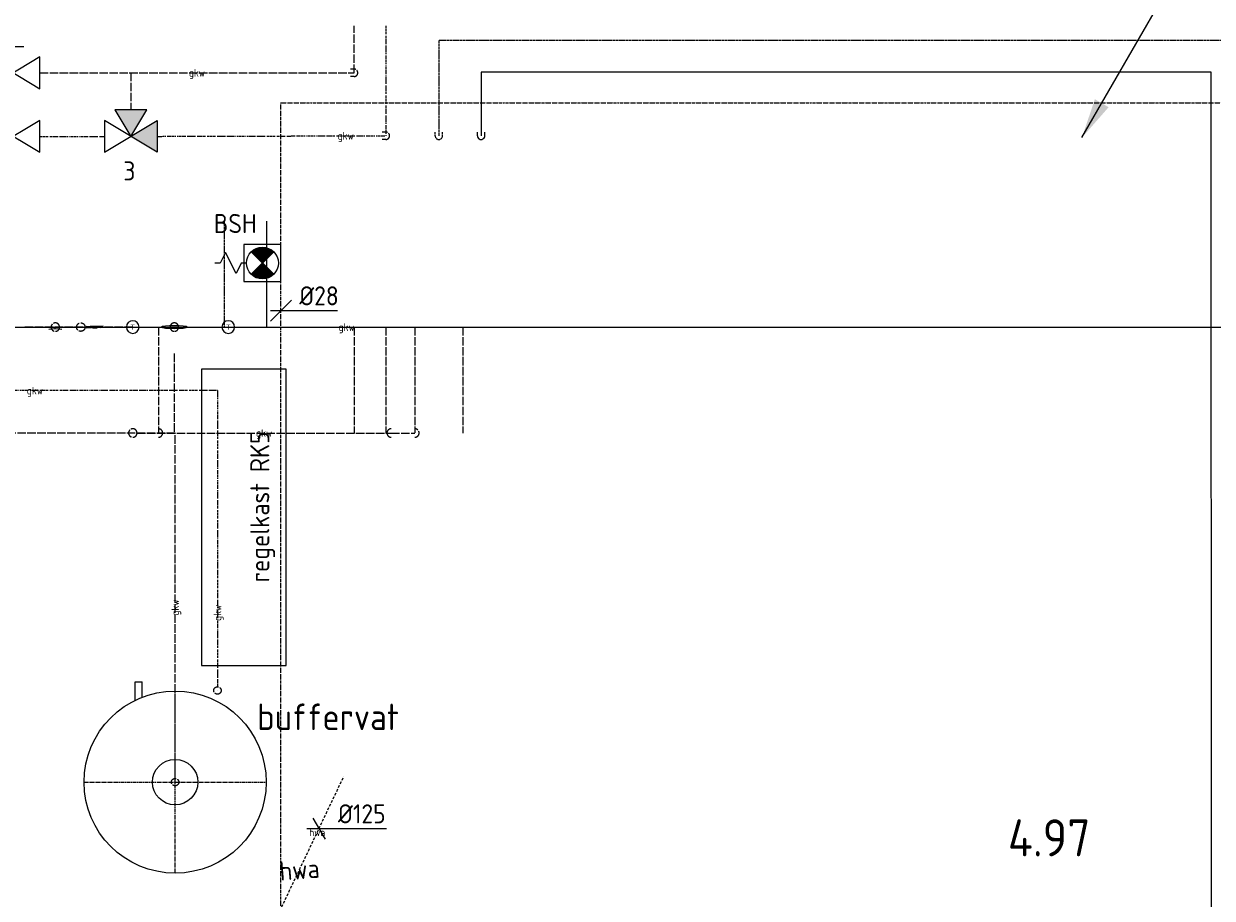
# Model space of a CAD drawing. Header units: millimetres. Extents: x -75 to 108309, y -75 to 76928.
# Tile 10 of 31: x 6186 to 11800, y 57250 to 61379. Entities that reach past the tile are written whole.
import ezdxf
from ezdxf.enums import TextEntityAlignment as Align

# ---------------------------------------------------------------- set-up
doc = ezdxf.new("R2010")
doc.units = ezdxf.units.MM
for name, pattern in [('2322105', [47, 40, -7]), ('2322106', [47, 5, -2, 5, -2, 5, -2, 5, -2, 5, -2, 5, -7]), ('2322107', [2000, 1000, 1000]), ('2322108', [7, 5, -2]), ('2322109', [10, 5, -2, 1, -2]), ('2322121', [2000, 1000, 1000]), ('2322121_a', [2000, 1000, 1000]), ('2322122', [47, 40, -7]), ('2322122_a', [19.5, 12.5, -7]), ('CENTER2', [28.575, 19.05, -3.175, 3.175, -3.175])]:
    doc.linetypes.add(name, pattern=pattern)
for name, color, linetype in [('BL$2----BOUWKUNDIG', 8, 'Continuous'), ('bTuwkundig', 7, 'Continuous'), ('EL6-----', 7, 'Continuous'), ('ET6-----', 7, 'Continuous'), ('WL521---', 4, '2322122'), ('WL524---', 4, '2322121'), ('WL531---', 5, '2322109'), ('WL5501--', 4, '2322105'), ('WL5501--_D', 4, 'Continuous'), ('WL5501--_HARTLIJN', 1, 'CENTER2'), ('WL5502--', 4, '2322106'), ('WL5505--_APP', 2, 'Continuous'), ('WL561---', 4, 'Continuous'), ('WL561---_AANVOER', 1, '2322107'), ('WL561---_RETOUR', 5, '2322108'), ('WL562---_D', 4, 'Continuous'), ('WM521---', 1, 'Continuous'), ('WM531---', 1, 'Continuous'), ('WM5501--', 1, 'Continuous'), ('WM562---', 1, 'Continuous'), ('WM570---_RETOUR', 1, 'Continuous')]:
    doc.layers.add(name, color=color, linetype=linetype)
doc.layers.add('WM$5----_HULPRUIMTE', color=1, linetype='Continuous', plot=False)
doc.styles.add('BURO-018', font='BUROFONT', dxfattribs={"height": 1.8})
doc.styles.add('STABICAD-018', font='ISOCP.SHX', dxfattribs={"height": 36})
doc.styles.add('STABICAD-025', font='ISOCP.SHX', dxfattribs={"height": 50})
doc.styles.add('STABICAD-035', font='ISOCP.SHX', dxfattribs={"height": 70})

# ---------------------------------------------------------------- blocks, each defined once
blk = doc.blocks.new('*U6')
at = {"linetype": '2322122'}
for points in [[(25, 43.3), (86.3, 224.4), (151.2, 186.9)], [(-512.5, -887.7), (-451.2, -706.5), (-386.3, -744)]]:
    blk.add_hatch(color=2, dxfattribs=at).paths.add_polyline_path(points, flags=0)
at = {"color": 2, "linetype": '2322122_a'}
for p, q in [((25, 43.3, 3000), (512.5, 887.7, 3000)), ((-512.5, -887.7, 3000), (-25, -43.3, 3000))]:
    blk.add_line(p, q, dxfattribs=at)
at = {"color": 0, "linetype": '2322122'}
blk.add_line((0, 0), (0, 0, 3000), dxfattribs=at)
at = {"color": 2, "linetype": '2322122'}
blk.add_arc((0, 0, 3000), 50, 176.5586, 174.2667, dxfattribs=at)
at = {"layer": 'WM570---_RETOUR', "color": 2, "style": 'STABICAD-018'}
for tag, p in [('SECTIONCODE', (10022, 56356.3, 1499.5)), ('POSITIONCODE', (10022, 56356.3, 1499.5)), ('CODE', (10022, 56306.3)), ('FLOORCODE', (10072, 56206.3))]:
    blk.add_attdef(tag, p, '', height=1.8, dxfattribs=at)
blk = doc.blocks.new('*U26')
at = {"color": 0, "linetype": 'Continuous'}
blk.add_line((0, 0), (15241.7, 0), dxfattribs=at)
blk.add_line((0, 0), (15241.7, 0), dxfattribs=at)
at = {"layer": 'BL$2----BOUWKUNDIG', "color": 2, "style": 'STABICAD-018'}
blk.add_attdef('CODE', (2096.6, 59946.5), '', height=1.8, dxfattribs=at)
blk = doc.blocks.new('*U40')
at = {"color": 0, "linetype": '2322107'}
for p, q in [((0, 17.5), (-17.5, 17.5)), ((0, 0), (0, 0, -500)), ((0, -17.5), (-17.5, -17.5))]:
    blk.add_line(p, q, dxfattribs=at)
blk.add_arc((0, 0), 17.5, 270, 90, dxfattribs=at)
at = {"layer": 'BL$2----BOUWKUNDIG', "color": 2, "style": 'STABICAD-018'}
for tag in ['CODE', 'SECTIONCODE', 'POSITIONCODE']:
    blk.add_attdef(tag, (8842.5, 60405.7), '', height=1.2, dxfattribs=at)
blk = doc.blocks.new('*U41')
at = {"color": 0, "linetype": '2322108'}
for p, q in [((0, 17.5), (-17.5, 17.5)), ((0, 0), (0, 0, -500)), ((0, -17.5), (-17.5, -17.5))]:
    blk.add_line(p, q, dxfattribs=at)
blk.add_arc((0, 0), 17.5, 270, 90, dxfattribs=at)
at = {"layer": 'BL$2----BOUWKUNDIG', "color": 2, "style": 'STABICAD-018'}
blk.add_attdef('CODE', (8146.6, 60850.1), '', height=1.2, rotation=270, dxfattribs=at)
for tag in ['POSITIONCODE', 'SECTIONCODE']:
    blk.add_attdef(tag, (8296.6, 60850.1, -249.5), '', height=1.2, dxfattribs=at)
blk = doc.blocks.new('*U54')
at = {"color": 0, "linetype": 'Continuous'}
for p, q in [((-57.7, 0), (40, 0)), ((-28.9, 50), (28.9, -50)), ((40, 0), (318.8, 0))]:
    blk.add_line(p, q, dxfattribs=at)
at = {"color": 0, "linetype": 'Continuous', "style": 'STABICAD-018'}
blk.add_text('%%c125', height=90, dxfattribs=at).set_placement((90, 25))
at = {"layer": 'BL$2----BOUWKUNDIG', "color": 2, "style": 'STABICAD-018'}
blk.add_attdef('CODE', (7635.2, 57552.5), '', height=1.8, dxfattribs=at)
blk = doc.blocks.new('*U55')
at = {"color": 0, "linetype": 'Continuous'}
for p, q in [((-188.9, 386.3, -1000), (-188.9, 473, -1000)), ((-188.9, 473, -1000), (-155.1, 473, -1000)), ((-155.1, 401, -1000), (-155.1, 473, -1000))]:
    blk.add_line(p, q, dxfattribs=at)
for radius in [430, 107.5]:
    blk.add_circle((0, 0, -1000), radius, dxfattribs=at)
at = {"layer": 'WL5501--_HARTLIJN', "linetype": 'CENTER2'}
for p, q in [((0, -430, -1000), (0, 430, -1000)), ((-430, 0, -1000), (430, 0, -1000))]:
    blk.add_line(p, q, dxfattribs=at)
blk.add_circle((0, 0, -1000), 0.0125, dxfattribs=at)
at = {"layer": 'BL$2----BOUWKUNDIG', "color": 2, "style": 'STABICAD-018'}
for tag, p in [('FREETEXT', (7051.2, 57848.1, 1000)), ('CODE', (7051.2, 57798.1, 1000)), ('SECTIONCODE', (7051.2, 57798.1, 1000)), ('LABEL', (7051.2, 57798.1, 1000)), ('POSITIONCODE', (7051.2, 57798.1, 1000))]:
    blk.add_attdef(tag, p, '', height=1.2, dxfattribs=at)
at = {"layer": 'BL$2----BOUWKUNDIG', "color": 1, "style": 'STABICAD-018'}
blk.add_attdef('PRODUCTCODE', (7051.2, 57798.1, 1000), '', height=1.8, dxfattribs=at)
blk = doc.blocks.new('*U58')
at = {"color": 0, "linetype": '2322105'}
blk.add_line((0, 0), (0, 0, 500), dxfattribs=at)
blk.add_circle((0, 0, 500), 17.5, dxfattribs=at)
at = {"layer": 'WL5505--_APP', "color": 2, "style": 'STABICAD-018'}
for tag in ['POSITIONCODE', 'SECTIONCODE', 'CODE']:
    blk.add_attdef(tag, (6901.2, 57798.1), '', height=1.2, rotation=90, dxfattribs=at)
blk = doc.blocks.new('*U59')
at = {"color": 0, "linetype": '2322105'}
blk.add_line((0, 0), (0, 0, 500), dxfattribs=at)
blk.add_circle((0, 0, 500), 17.5, dxfattribs=at)
at = {"layer": 'WL5505--_APP', "color": 2, "style": 'STABICAD-018'}
for tag in ['POSITIONCODE', 'SECTIONCODE', 'CODE']:
    blk.add_attdef(tag, (7101.2, 58230.7), '', height=1.2, rotation=90, dxfattribs=at)
blk = doc.blocks.new('PI_SYM116')
at = {"color": 0, "linetype": 'Continuous'}
for p, q in [((-2.5, 1.5), (2.5, -1.5)), ((-2.5, -1.5), (-2.5, 1.5)), ((2.5, 1.5), (-2.5, -1.5)), ((2.5, -1.5), (2.5, 1.5)), ((-1.5, -2.5), (0, 0)), ((0, 0), (1.5, -2.5)), ((1.5, -2.5), (-1.5, -2.5))]:
    blk.add_line(p, q, dxfattribs=at)
at = {"color": 0, "linetype": 'Continuous', "style": 'BURO-018'}
blk.add_attdef('PRODUCTCODE', text='', height=1.8, dxfattribs=at).set_placement((0, 0), align=Align.MIDDLE)
blk = doc.blocks.new('PI_SYM115')
at = {"color": 0, "linetype": 'Continuous'}
for p, q in [((-2.5, 1.5), (2.5, -1.5)), ((-2.5, -1.5), (-2.5, 1.5)), ((2.5, 1.5), (-2.5, -1.5)), ((2.5, -1.5), (2.5, 1.5))]:
    blk.add_line(p, q, dxfattribs=at)
at = {"color": 0, "linetype": 'Continuous', "style": 'BURO-018'}
blk.add_attdef('PRODUCTCODE', text='', height=1.8, dxfattribs=at).set_placement((0, 0), align=Align.MIDDLE)
blk = doc.blocks.new('PI_SYM139')
at = {"color": 0, "linetype": 'Continuous'}
for p, q in [((-1, 2.5), (1, 2.5)), ((0, 0), (0, 2.5)), ((-2.5, 1.5), (2.5, -1.5)), ((-2.5, -1.5), (-2.5, 1.5)), ((2.5, 1.5), (-2.5, -1.5)), ((2.5, -1.5), (2.5, 1.5))]:
    blk.add_line(p, q, dxfattribs=at)
at = {"color": 0, "linetype": 'Continuous', "style": 'BURO-018'}
blk.add_attdef('PRODUCTCODE', text='', height=1.8, dxfattribs=at).set_placement((0, 0), align=Align.MIDDLE)
blk = doc.blocks.new('*U56')
at = {"color": 0, "linetype": '2322105'}
for p, q in [((0, 17.5, 500), (17.5, 17.5, 500)), ((0, 0), (0, 0, 500)), ((0, -17.5, 500), (17.5, -17.5, 500))]:
    blk.add_line(p, q, dxfattribs=at)
blk.add_arc((0, 0, 500), 17.5, 90, 270, dxfattribs=at)
at = {"layer": 'BL$2----BOUWKUNDIG', "color": 2, "style": 'STABICAD-018'}
for tag in ['CODE', 'POSITIONCODE', 'SECTIONCODE']:
    blk.add_attdef(tag, (4239.7, 59178.3), '', height=1.2, dxfattribs=at)
blk = doc.blocks.new('PI_SYM066')
at = {"color": 0, "linetype": 'Continuous'}
for p, q in [((0, 4), (0, 4.5)), ((-1, 2.5), (1, 3.5)), ((1, 3.5), (0, 4)), ((0, 2), (-1, 2.5)), ((1.75, 1.75), (-1.75, 1.75)), ((-1.75, 1.75), (-1.75, -1.75)), ((0, 1.5), (0, 2)), ((1.75, -1.75), (1.75, 1.75)), ((1.06, -1.06), (-1.06, 1.06)), ((-1.06, -1.06), (1.06, 1.06)), ((-1.75, -1.75), (1.75, -1.75))]:
    blk.add_line(p, q, dxfattribs=at)
at = {"color": 0, "linetype": 'Continuous', "const_width": 1.5}
for points in [[(-0.53, 0.53, 0.414214), (-0.53, -0.53, 1)], [(0.53, 0.53, -0.414214), (0.53, -0.53, -1)]]:
    blk.add_lwpolyline(points, format="xyb", dxfattribs=at)
at = {"color": 0, "linetype": 'Continuous'}
blk.add_circle((0, 0), 1.5, dxfattribs=at)
blk = doc.blocks.new('*U98')
at = {"linetype": '2322121'}
blk.add_hatch(color=2, dxfattribs=at).paths.add_polyline_path([(-512.5, -887.7), (-451.2, -706.5), (-386.3, -744)], flags=0)
at = {"color": 0, "linetype": '2322121'}
blk.add_line((0, 0), (0, 0, 1), dxfattribs=at)
at = {"color": 2, "linetype": '2322121_a'}
blk.add_line((-512.5, -887.7, 1), (-25, -43.3, 1), dxfattribs=at)
at = {"color": 0, "linetype": '2322121'}
blk.add_circle((0, 0, 1), 50, dxfattribs=at)
at = {"color": 2, "linetype": '2322121'}
blk.add_circle((0, 0, 1), 50, dxfattribs=at)
at = {"layer": 'WM562---', "color": 2, "style": 'STABICAD-018'}
for tag, p in [('SECTIONCODE', (11696.6, 61878.9, 149.5)), ('POSITIONCODE', (11696.6, 61878.9, 149.5)), ('CODE', (11696.6, 61778.9, -0.5)), ('FLOORCODE', (11721.6, 61728.9, -0.5))]:
    blk.add_attdef(tag, p, '', height=1.8, dxfattribs=at)
blk = doc.blocks.new('*U101')
at = {"color": 0, "linetype": 'Continuous'}
for p, q in [((-50, -50), (50, 50)), ((-50, 0), (36.7, 0)), ((36.7, 0), (266.7, 0))]:
    blk.add_line(p, q, dxfattribs=at)
at = {"color": 0, "linetype": 'Continuous', "style": 'STABICAD-018'}
blk.add_text('%%c28', height=90, dxfattribs=at).set_placement((86.7, 25))
at = {"layer": 'WL531---', "color": 2, "style": 'STABICAD-018'}
blk.add_attdef('CODE', (7401.3, 60024.2), '', height=1.2, dxfattribs=at)
blk = doc.blocks.new('*U291')
at = {"color": 0, "linetype": '2322105'}
blk.add_line((0, 0), (0, 0, 644.8), dxfattribs=at)
for start, end in [(5.7392, 174.2608), (185.7392, 267.134), (272.866, 354.2608)]:
    blk.add_arc((0, 0, 644.8), 20, start, end, dxfattribs=at)
at = {"layer": 'BL$2----BOUWKUNDIG', "color": 2, "style": 'STABICAD-018'}
for tag in ['CODE', 'SECTIONCODE', 'POSITIONCODE']:
    blk.add_attdef(tag, (6897.5, 59946.5, 212.8), '', height=1.2, dxfattribs=at)
blk = doc.blocks.new('PI_SYM114')
at = {"color": 0, "linetype": 'Continuous'}
blk.add_circle((0, 0), 3, dxfattribs=at)
blk.add_solid([(-1.5, 2.6), (3, 0), (-1.5, -2.6)], dxfattribs=at)
at = {"color": 0, "linetype": 'Continuous', "style": 'BURO-018'}
blk.add_attdef('PRODUCTCODE', text='', height=1.8, dxfattribs=at).set_placement((0, 0), align=Align.MIDDLE)
blk = doc.blocks.new('PI_SYM112')
at = {"color": 0, "linetype": 'Continuous'}
blk.add_circle((0, 0), 1.5, dxfattribs=at)
at = {"color": 0, "linetype": 'Continuous', "style": 'BURO-018'}
for tag, height in [('PRODUCTCODE', 1.8), ('INDICATIONTEXT', 1.3)]:
    blk.add_attdef(tag, text='', height=height, dxfattribs=at).set_placement((0, 0), align=Align.MIDDLE)
blk = doc.blocks.new('*U288')
at = {"color": 0, "linetype": '2322105'}
blk.add_line((0, 0), (0, 0, -546.2), dxfattribs=at)
blk.add_arc((0, 0), 20, 92.866, 87.134, dxfattribs=at)
at = {"layer": 'BL$2----BOUWKUNDIG', "color": 2, "style": 'STABICAD-018'}
for tag in ['CODE', 'SECTIONCODE', 'POSITIONCODE']:
    blk.add_attdef(tag, (6897.5, 59946.5, 1703.8), '', height=1.2, dxfattribs=at)
blk = doc.blocks.new('*U337')
at = {"color": 0, "linetype": '2322105'}
for start, end in [(90, 177.134), (182.866, 267.134)]:
    blk.add_arc((0, 0), 20, start, end, dxfattribs=at)
at = {"layer": 'WL562---_D', "color": 2, "style": 'STABICAD-018'}
for tag in ['CODE', 'SECTIONCODE', 'POSITIONCODE']:
    blk.add_attdef(tag, (6822.5, 59446.5, 1442.2), '', height=1.2, dxfattribs=at)
blk = doc.blocks.new('*U338')
at = {"color": 0, "linetype": '2322105'}
blk.add_line((0, 0), (0, 0, 65.5), dxfattribs=at)
blk.add_arc((0, 0, 65.5), 20, 272.866, 267.134, dxfattribs=at)
at = {"layer": 'WL562---_D', "color": 2, "style": 'STABICAD-018'}
for tag in ['CODE', 'POSITIONCODE', 'SECTIONCODE']:
    blk.add_attdef(tag, (6701.4, 59446.5, 1563.3), '', height=1.2, dxfattribs=at)
blk = doc.blocks.new('*U339')
at = {"color": 0, "linetype": '2322105'}
blk.add_line((0, 0), (111, 0, -111), dxfattribs=at)
for centre, start, end in [((0, 0), 90, 177.134), ((112, 0, -112), 270, 87.134), ((0, 0), 182.866, 270)]:
    blk.add_arc(centre, 20, start, end, dxfattribs=at)
at = {"layer": 'WL562---_D', "color": 2, "style": 'STABICAD-018'}
for tag in ['SECTIONCODE', 'CODE', 'POSITIONCODE']:
    blk.add_attdef(tag, (7921.7, 59446.5, 2924.7), '', height=1.2, dxfattribs=at)
blk = doc.blocks.new('*U340')
at = {"color": 0, "linetype": '2322105'}
blk.add_line((0, 0), (0, 0, 1145.9), dxfattribs=at)
blk.add_arc((0, 0, 1145.9), 20, 272.866, 267.134, dxfattribs=at)
at = {"layer": 'WL562---_D', "color": 2, "style": 'STABICAD-018'}
for tag in ['CODE', 'POSITIONCODE', 'SECTIONCODE']:
    blk.add_attdef(tag, (6701.4, 59446.5, 1778.8), '', height=1.2, dxfattribs=at)
blk = doc.blocks.new('PI_SYM161')
at = {"color": 0, "linetype": 'Continuous'}
for p, q in [((-2, 0), (-2.5, 0)), ((-1.5, -1), (-2, 0)), ((-1, 1), (-1.5, -1)), ((-1.5, -2.5), (0, 0)), ((-0.5, 0), (-1, 1)), ((0, 0), (-0.5, 0)), ((2.5, 1.5), (0, 0)), ((0, 0), (1.5, -2.5)), ((0, 0), (2.5, -1.5)), ((2.5, -1.5), (2.5, 1.5)), ((1.5, -2.5), (-1.5, -2.5))]:
    blk.add_line(p, q, dxfattribs=at)
at = {"color": 0, "linetype": 'Continuous', "style": 'BURO-018', "flags": 1}
for tag, p in [('SW_CODE', (0, 0)), ('SW_WIDTH', (0, -2.5)), ('SW_FLOW', (0, -5))]:
    blk.add_attdef(tag, p, '', height=1.8, dxfattribs=at)
blk = doc.blocks.new('*U342')
at = {"color": 0, "linetype": '2322105'}
blk.add_line((0, 0), (0, 0, 70.5), dxfattribs=at)
blk.add_circle((0, 0, 70.5), 20, dxfattribs=at)
at = {"layer": 'WL562---_D', "color": 2, "style": 'STABICAD-018'}
for tag in ['CODE', 'SECTIONCODE', 'POSITIONCODE']:
    blk.add_attdef(tag, (6455.9, 59946.5, 2693.2), '', height=1.2, dxfattribs=at)
blk = doc.blocks.new('PI_SYM173')
at = {"color": 0, "linetype": 'Continuous'}
for p, q in [((-1.5, 5), (0, 3.5)), ((0, 3.5), (1.5, 5)), ((0, 3.5), (0, 0))]:
    blk.add_line(p, q, dxfattribs=at)
at = {"color": 0, "linetype": 'Continuous', "style": 'BURO-018', "flags": 1}
blk.add_attdef('CODE', text='', height=1.8, dxfattribs=at).set_placement((0.18, 1.62), align=Align.CENTER)
blk = doc.blocks.new('*U343')
at = {"color": 0, "linetype": '2322105'}
blk.add_line((0, 0), (0, 0, -101.7), dxfattribs=at)
blk.add_arc((0, 0), 20, 92.866, 87.134, dxfattribs=at)
at = {"layer": 'WL562---_D', "color": 2, "style": 'STABICAD-018'}
for tag in ['CODE', 'SECTIONCODE', 'POSITIONCODE']:
    blk.add_attdef(tag, (6335.4, 59946.5, 2888.7), '', height=1.2, dxfattribs=at)
blk = doc.blocks.new('*U457')
at = {"color": 0, "linetype": '2322105'}
for start, end in [(90, 177.134), (182.866, 267.134)]:
    blk.add_arc((0, 0), 20, start, end, dxfattribs=at)
at = {"layer": 'BL$2----BOUWKUNDIG', "color": 2, "style": 'STABICAD-018'}
for tag in ['CODE', 'SECTIONCODE', 'POSITIONCODE']:
    blk.add_attdef(tag, (6822.5, 59446.5, 1442.2), '', height=1.2, dxfattribs=at)
blk = doc.blocks.new('*U458')
at = {"color": 0, "linetype": '2322105'}
blk.add_line((0, 0), (0, 0, 65.5), dxfattribs=at)
blk.add_arc((0, 0, 65.5), 20, 272.866, 267.134, dxfattribs=at)
at = {"layer": 'BL$2----BOUWKUNDIG', "color": 2, "style": 'STABICAD-018'}
for tag in ['CODE', 'POSITIONCODE', 'SECTIONCODE']:
    blk.add_attdef(tag, (6701.4, 59446.5, 1563.3), '', height=1.2, dxfattribs=at)
blk = doc.blocks.new('*U459')
at = {"color": 0, "linetype": '2322105'}
blk.add_line((0, 0), (111, 0, -111), dxfattribs=at)
for centre, start, end in [((0, 0), 90, 177.134), ((112, 0, -112), 270, 87.134), ((0, 0), 182.866, 270)]:
    blk.add_arc(centre, 20, start, end, dxfattribs=at)
at = {"layer": 'BL$2----BOUWKUNDIG', "color": 2, "style": 'STABICAD-018'}
for tag in ['SECTIONCODE', 'CODE', 'POSITIONCODE']:
    blk.add_attdef(tag, (7921.7, 59446.5, 2924.7), '', height=1.2, dxfattribs=at)
blk = doc.blocks.new('*U460')
at = {"color": 0, "linetype": '2322105'}
blk.add_line((0, 0), (0, 0, 1145.9), dxfattribs=at)
blk.add_arc((0, 0, 1145.9), 20, 272.866, 267.134, dxfattribs=at)
at = {"layer": 'BL$2----BOUWKUNDIG', "color": 2, "style": 'STABICAD-018'}
for tag in ['CODE', 'POSITIONCODE', 'SECTIONCODE']:
    blk.add_attdef(tag, (6701.4, 59446.5, 1778.8), '', height=1.2, dxfattribs=at)

msp = doc.modelspace()

# ---------------------------------------------------------------- linework, layer by layer
at = {"layer": 'EL6-----'}
msp.add_lwpolyline([(7426.2, 58348.4), (7426.2, 59748.4), (7026.2, 59748.4), (7026.2, 58348.4)], close=True, dxfattribs=at)
at = {"layer": 'WL531---', "linetype": '2322109'}
for p, q in [((7401.3, 61005.1), (12450.7, 61005.3)), ((7401.3, 52943.3), (7401.3, 61005.1))]:
    msp.add_line(p, q, dxfattribs=at)
at = {"layer": 'WL5501--', "linetype": '2322105'}
for p, q in [((7746.6, 61147.3), (7746.6, 61369.5)), ((6261.9, 61147.3), (7746.6, 61147.3)), ((6692.2, 61147.3), (6692.2, 60972.3)), ((6701.4, 59946.5, 2693.2), (6186.4, 59946.5, 2693.2)), ((6701.4, 59946.5, 2693.2), (6186.4, 59946.5, 2693.2)), ((6701.4, 59946.5, 2693.2), (6186.4, 59946.5, 2693.2)), ((6355.4, 59946.5, 2888.7), (6405.9, 59946.5, 2888.7)), ((6355.4, 59946.5, 2888.7), (6405.9, 59946.5, 2888.7)), ((6355.4, 59946.5, 2888.7), (6405.9, 59946.5, 2888.7)), ((6822.5, 59946.5, 1442.2), (6822.5, 59447.5, 1442.2)), ((6822.5, 59946.5, 1442.2), (6822.5, 59447.5, 1442.2)), ((6917.5, 59946.5, 1703.8), (7122.4, 59946.5, 1703.8)), ((6917.5, 59946.5, 1703.8), (7122.4, 59946.5, 1703.8)), ((6917.5, 59946.5, 1703.8), (7122.4, 59946.5, 1703.8)), ((7182.4, 59946.5, 1703.8), (8239.8, 59946.5, 1703.8)), ((7182.4, 59946.5, 1703.8), (8239.8, 59946.5, 1703.8)), ((7182.4, 59946.5, 1703.8), (8239.8, 59946.5, 1703.8)), ((7746.6, 59946.5, 1442.2), (7746.6, 59446.5, 1442.2)), ((7746.6, 59946.5, 1442.2), (7746.6, 59446.5, 1442.2)), ((7896.6, 59946.5, 220.4), (7896.6, 59446.5, 220.4)), ((7896.6, 59946.5, 220.4), (7896.6, 59446.5, 220.4)), ((8033.7, 59946.5, 2812.7), (8033.7, 59447.5, 2812.7)), ((8033.7, 59946.5, 2812.7), (8033.7, 59447.5, 2812.7)), ((8259.8, 59946.5, 1703.8), (8259.8, 59446.5, 1703.8)), ((8259.8, 59946.5, 1703.8), (8259.8, 59446.5, 1703.8)), ((6897.5, 59821.5, 212.8), (6897.5, 59446.5, 212.8)), ((6897.5, 59821.5, 212.8), (6897.5, 59446.5, 212.8)), ((6901.2, 59446.5), (4196.6, 59446.5)), ((6721.4, 59446.5, 2924.7), (7921.7, 59446.5, 2924.7)), ((6721.4, 59446.5, 2924.7), (7921.7, 59446.5, 2924.7)), ((6901.2, 57798.1), (6901.2, 59446.5))]:
    msp.add_line(p, q, dxfattribs=at)
at = {"layer": 'WL5502--', "linetype": '2322106'}
for p, q in [((7896.6, 61369.5), (7896.6, 60850.1)), ((6817.2, 60847.3), (7896.6, 60850.1)), ((6261.9, 60847.3), (6567.2, 60847.3)), ((7101.2, 59646.5), (4196.6, 59646.5)), ((7101.2, 59646.5), (7101.2, 58248.2))]:
    msp.add_line(p, q, dxfattribs=at)
at = {"layer": 'WL5502--', "color": 2}
for points in [[(6617.2, 60972.3), (6692.2, 60847.3), (6767.2, 60972.3)], [(6817.2, 60922.3), (6692.2, 60847.3), (6817.2, 60772.3)]]:
    msp.add_solid(points, dxfattribs=at)
at = {"layer": 'WL561---_AANVOER', "linetype": '2322107'}
for p, q in [((11794.6, 61150.1), (8346.6, 61150.1)), ((8346.6, 61150.1), (8346.6, 60850.1)), ((11796.6, 54624.4), (11794.6, 61150.1)), ((7334.2, 59946.5, 212.8), (7334.2, 60446.5, 212.8)), ((7334.2, 59946.5, 212.8), (7334.2, 60446.5, 212.8)), ((7334.2, 59946.5, 212.8), (7334.2, 60446.5, 212.8))]:
    msp.add_line(p, q, dxfattribs=at)
at = {"layer": 'WL561---_RETOUR', "linetype": '2322108'}
for p, q in [((11946.6, 61300.1), (8146.6, 61300.1)), ((8146.6, 61300.1), (8146.6, 60850.1)), ((7134.2, 59946.5, 1436.1), (7134.2, 60446.5, 1436.1)), ((7134.2, 59946.5, 1436.1), (7134.2, 60446.5, 1436.1)), ((7134.2, 59946.5, 1436.1), (7134.2, 60446.5, 1436.1))]:
    msp.add_line(p, q, dxfattribs=at)

# ---------------------------------------------------------------- block references
at = {"layer": 'WL521---', "linetype": '2322122', "rotation": 4.589975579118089}
msp.add_blockref('*U6', (7258, 56899.1), dxfattribs=at)
at = {"layer": 'WL524---', "linetype": '2322121'}
msp.add_blockref('*U98', (11696.6, 61728.9, -0.5), dxfattribs=at)
at = {"layer": 'WL531---', "color": 2, "linetype": '2322109', "xscale": 50, "yscale": 50, "zscale": 50, "rotation": 90.00000000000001}
msp.add_blockref('PI_SYM066', (7313.8, 60249), dxfattribs=at)
at = {"layer": 'WL5501--', "color": 2, "linetype": '2322105', "xscale": 50, "yscale": 50, "zscale": 50}
msp.add_blockref('PI_SYM139', (6136.9, 61147.3), dxfattribs=at)
at = {"layer": 'WL5501--', "linetype": '2322105'}
for name, p, rotation in [('*U56', (7746.6, 61147.3), 180), ('*U56', (7896.6, 60850.1), 180), ('*U343', (6335.4, 59946.5, 2888.7), 270), ('*U342', (6455.9, 59946.5, 2693.2), 90.00000000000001), ('*U288', (6897.5, 59946.5, 1703.8), 270), ('*U291', (6897.5, 59946.5, 212.8), 90.00000000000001), ('*U338', (6701.4, 59446.5, 1563.3), 90.00000000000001), ('*U340', (6701.4, 59446.5, 1778.8), 90.00000000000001), ('*U458', (6701.4, 59446.5, 1563.3), 90.00000000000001), ('*U460', (6701.4, 59446.5, 1778.8), 90.00000000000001), ('*U337', (6822.5, 59446.5, 1442.2), 180), ('*U457', (6822.5, 59446.5, 1442.2), 180), ('*U59', (7101.2, 58230.7), 90.00000000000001), ('*U58', (6901.2, 57798.1), 90.00000000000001)]:
    msp.add_blockref(name, p, dxfattribs=dict(at, rotation=rotation))
at = {"layer": 'WL5501--', "color": 2, "linetype": '2322105', "extrusion": (0, -0.995004, -0.099833), "xscale": 20, "yscale": 20, "zscale": 20, "rotation": 270}
msp.add_blockref('PI_SYM114', (6897.5, -4982.1, -59747.6), dxfattribs=at)
at = {"layer": 'WL5501--', "linetype": '2322105'}
for name in ['*U339', '*U459']:
    msp.add_blockref(name, (7921.7, 59446.5, 2924.7), dxfattribs=at)
at = {"layer": 'WL5501--_D', "linetype": 'Continuous'}
msp.add_blockref('*U55', (6901.2, 57798.1, 1000), dxfattribs=at)
at = {"layer": 'WL5502--', "color": 2, "linetype": '2322106', "extrusion": (0, 0, -1), "xscale": 50, "yscale": 50, "zscale": 50, "rotation": 180}
msp.add_blockref('PI_SYM116', (-6692.2, 60847.3), dxfattribs=at)
at = {"layer": 'WL5502--', "color": 2, "linetype": '2322106', "xscale": 50, "yscale": 50, "zscale": 50}
msp.add_blockref('PI_SYM115', (6136.9, 60847.3), dxfattribs=at)
at = {"layer": 'WL561---', "color": 2, "linetype": 'Continuous', "extrusion": (0, -0.995004, -0.099833), "xscale": 20, "yscale": 20, "zscale": 20, "rotation": 270}
msp.add_blockref('PI_SYM161', (6530.9, -3110.4, -59935.4), dxfattribs=at)
at = {"layer": 'WL561---', "color": 2, "linetype": 'Continuous', "extrusion": (0, 0, -1)}
ref = msp.add_blockref('PI_SYM112', (-6701.4, 59946.5, -1703.8), dxfattribs=dict(at, xscale=20, yscale=20, zscale=20, rotation=180))
ref.add_attrib('INDICATIONTEXT', 'T', dxfattribs={"layer": '0', "color": 2, "linetype": 'Continuous', "height": 24, "style": 'BURO-018'}).set_placement((6701.4, 59946.5, 1703.8), align=Align.MIDDLE)
ref = msp.add_blockref('PI_SYM112', (-7152.4, 59946.5, -1703.8), dxfattribs=dict(at, xscale=20, yscale=20, zscale=20, rotation=180))
ref.add_attrib('INDICATIONTEXT', 'T', dxfattribs={"layer": '0', "color": 2, "linetype": 'Continuous', "height": 24, "style": 'BURO-018'}).set_placement((7152.4, 59946.5, 1703.8), align=Align.MIDDLE)
at = {"layer": 'WL561---', "linetype": 'Continuous', "extrusion": (0, -0.995004, -0.099833), "xscale": 20, "yscale": 20, "zscale": 20}
msp.add_blockref('PI_SYM173', (6335.4, -3460.3, -59900.3), dxfattribs=at)
msp.add_blockref('PI_SYM173', (6335.4, -3460.3, -59900.3), dxfattribs=at)
msp.add_blockref('PI_SYM173', (6335.4, -3460.3, -59900.3), dxfattribs=at)
at = {"layer": 'WL561---_AANVOER', "linetype": '2322107', "rotation": 270}
msp.add_blockref('*U40', (8346.6, 60850.1), dxfattribs=at)
at = {"layer": 'WL561---_RETOUR', "linetype": '2322108', "rotation": 270}
msp.add_blockref('*U41', (8146.6, 60850.1), dxfattribs=at)
at = {"layer": 'WM$5----_HULPRUIMTE', "linetype": 'Continuous'}
msp.add_blockref('*U26', (2096.6, 59946.5), dxfattribs=at)
at = {"layer": 'WM521---', "linetype": 'Continuous'}
msp.add_blockref('*U54', (7580.7, 57578.4), dxfattribs=at)
at = {"layer": 'WM531---', "linetype": 'Continuous'}
msp.add_blockref('*U101', (7401.3, 60024.2), dxfattribs=at)

# ---------------------------------------------------------------- texts
at = {"layer": 'bTuwkundig', "color": 3, "style": 'STABICAD-035'}
msp.add_text('4.97', height=175, dxfattribs=at).set_placement((10834.4, 57447.5, -500))
at = {"layer": 'ET6-----', "color": 2, "style": 'STABICAD-025'}
msp.add_text('regelkast RK5', height=90, rotation=90, dxfattribs=at).set_placement((7346.2, 58741.7))
at = {"layer": 'WL521---', "color": 2, "style": 'STABICAD-018'}
msp.add_text('hwa', height=36, dxfattribs=at).set_placement((7572.3, 57560.8, 3000), align=Align.MIDDLE_CENTER)
msp.add_text('hwa', height=90, rotation=4.59, dxfattribs=at).set_placement((7488.6, 57384.6, 3000), align=Align.MIDDLE_CENTER)
at = {"layer": 'WL531---', "color": 2, "style": 'STABICAD-018'}
msp.add_text('BSH', height=90, dxfattribs=at).set_placement((7083.9, 60390.6))
at = {"layer": 'WL5501--', "color": 2, "style": 'STABICAD-018'}
for p in [(7004.2, 61147.3), (7711.1, 59946.5, 1703.8), (7321.5, 59446.5, 2924.7)]:
    msp.add_text('gkw', height=36, dxfattribs=at).set_placement(p, align=Align.MIDDLE_CENTER)
msp.add_text('gkw', height=36, rotation=90, dxfattribs=at).set_placement((6901.2, 58622.3), align=Align.MIDDLE_CENTER)
at = {"layer": 'WL5502--', "color": 2, "style": 'STABICAD-018'}
for rotation, p in [(0.1482, (7706.9, 60849.6)), (360, (6238.9, 59646.5)), (90, (7101.2, 58597.3))]:
    msp.add_text('gkw', height=36, rotation=rotation, dxfattribs=at).set_placement(p, align=Align.MIDDLE_CENTER)
at = {"layer": 'WL5505--_APP', "style": 'STABICAD-018'}
msp.add_text('buffervat', height=125, dxfattribs=at).set_placement((7288.6, 58043.7))
at = {"layer": 'WM5501--', "style": 'STABICAD-018'}
msp.add_text('3', height=90, dxfattribs=at).set_placement((6657, 60639.2))

doc.saveas('drawing.dxf')
